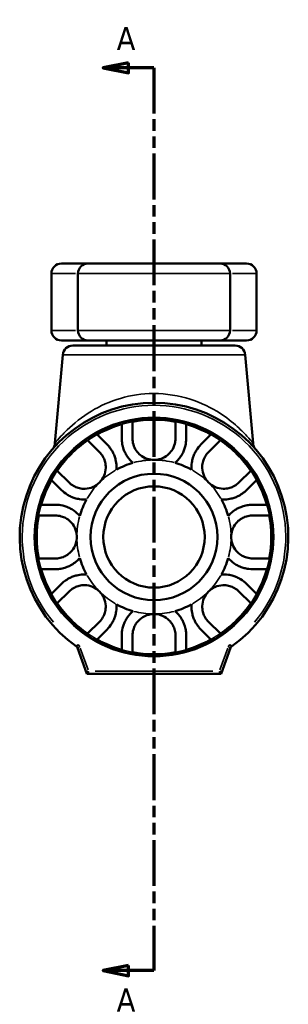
# Model space of a CAD drawing. Header units: millimetres. Extents: x 0 to 916, y -50 to 853.
# Tile 3 of 10: x 310 to 363, y 155 to 349. Entities that reach past the tile are written whole.
import ezdxf

# ---------------------------------------------------------------- set-up
doc = ezdxf.new("R2010")
doc.units = ezdxf.units.MM
doc.linetypes.add('DOUBLE_DASH_CHAIN', pattern=[1.2403, 0.6614, -0.0827, 0.1654, -0.0827, 0.1654, -0.0827])
for name, color, linetype, lineweight in [('Section Line (ANSI)', 7, 'DOUBLE_DASH_CHAIN', 70), ('Visible (ANSI)', 7, 'Continuous', 50), ('Visible Narrow (ANSI)', 7, 'Continuous', 35)]:
    doc.layers.add(name, color=color, linetype=linetype, lineweight=lineweight)
doc.styles.add('Label Text (ANSI)', font='tahoma.ttf')

# ---------------------------------------------------------------- blocks, each defined once
blk = doc.blocks.new('2dTransSection0')
at = {"layer": 'Section Line (ANSI)', "linetype": 'Continuous'}
for p, q in [((331.03, 340.57), (326.03, 339.57)), ((331.03, 338.57), (331.03, 340.57)), ((331.03, 339.57), (326.03, 339.57)), ((326.03, 339.57), (331.03, 338.57)), ((336.03, 339.57), (331.03, 339.57)), ((336.03, 339.57), (336.03, 330.73)), ((336.03, 170.13), (336.03, 161.29)), ((331.03, 162.29), (326.03, 161.29)), ((331.03, 160.29), (331.03, 162.29)), ((331.03, 161.29), (326.03, 161.29)), ((326.03, 161.29), (331.03, 160.29)), ((336.03, 161.29), (331.03, 161.29))]:
    blk.add_line(p, q, dxfattribs=at)
at = {"layer": 'Section Line (ANSI)', "linetype": 'DOUBLE_DASH_CHAIN', "ltscale": 13.66134}
blk.add_line((336.03, 339.57), (336.03, 161.29), dxfattribs=at)
at = {"layer": 'Section Line (ANSI)', "linetype": 'Continuous', "flags": 128}
for points in [[(331.03, 340.57), (326.03, 339.57), (331.03, 338.57), (331.03, 340.57)], [(331.03, 162.29), (326.03, 161.29), (331.03, 160.29), (331.03, 162.29)]]:
    blk.add_lwpolyline(points, dxfattribs=at)
at = {"layer": 'Section Line (ANSI)'}
for points in [[(331.03, 340.57), (326.03, 339.57), (331.03, 338.57), (331.03, 340.57)], [(331.03, 162.29), (326.03, 161.29), (331.03, 160.29), (331.03, 162.29)]]:
    blk.add_solid(points, dxfattribs=at)
at = {"layer": 'Section Line (ANSI)', "char_height": 4.57, "attachment_point": 7, "style": 'Label Text (ANSI)'}
for insert in [(328.67, 343.07), (328.67, 153.22)]:
    blk.add_mtext('A', dxfattribs=dict(at, insert=insert))

msp = doc.modelspace()

# ---------------------------------------------------------------- linework, layer by layer
at = {"layer": 'Visible (ANSI)'}
for p, q in [((317.781, 300.927), (323.031, 300.927)), ((323.031, 300.927), (349.031, 300.927)), ((349.031, 300.927), (354.281, 300.927)), ((315.781, 287.727), (315.781, 298.927)), ((321.031, 298.927), (321.031, 287.727)), ((351.031, 298.927), (351.031, 287.727)), ((356.281, 287.727), (356.281, 298.927)), ((323.031, 285.727), (317.781, 285.727)), ((320.015, 284.727), (352.047, 284.727)), ((349.031, 285.727), (323.031, 285.727)), ((326.656, 284.727), (326.656, 285.727)), ((345.406, 284.727), (345.406, 285.727)), ((354.281, 285.727), (349.031, 285.727)), ((318.023, 282.902), (316.494, 265.427)), ((354.04, 282.902), (355.569, 265.427)), ((329.671, 269.185), (329.671, 266.384)), ((331.791, 266.384), (331.791, 269.684)), ((340.271, 269.684), (340.271, 266.384)), ((342.391, 266.384), (342.391, 269.185)), ((326.771, 265.182), (324.79, 267.163)), ((347.273, 267.163), (345.292, 265.182)), ((322.938, 266.017), (325.272, 263.683)), ((346.791, 263.683), (349.125, 266.017)), ((319.275, 257.687), (316.941, 260.021)), ((355.121, 260.021), (352.787, 257.687)), ((315.795, 258.169), (317.776, 256.188)), ((354.286, 256.188), (356.267, 258.169)), ((316.575, 253.287), (313.773, 253.287)), ((358.289, 253.287), (355.487, 253.287)), ((313.274, 251.167), (316.575, 251.167)), ((355.487, 251.167), (358.788, 251.167)), ((316.575, 242.687), (313.274, 242.687)), ((358.788, 242.687), (355.487, 242.687)), ((313.773, 240.567), (316.575, 240.567)), ((355.487, 240.567), (358.289, 240.567)), ((317.776, 237.667), (315.795, 235.686)), ((356.267, 235.686), (354.286, 237.667)), ((316.941, 233.834), (319.275, 236.168)), ((352.787, 236.168), (355.121, 233.834)), ((325.272, 230.172), (322.938, 227.838)), ((349.125, 227.838), (346.791, 230.172)), ((324.79, 226.692), (326.771, 228.673)), ((345.292, 228.673), (347.273, 226.692)), ((329.671, 227.471), (329.671, 224.67)), ((331.791, 224.17), (331.791, 227.471)), ((340.271, 227.471), (340.271, 224.17)), ((342.391, 224.67), (342.391, 227.471)), ((320.917, 225.05), (322.781, 219.927)), ((349.281, 219.927), (351.146, 225.05)), ((323.131, 220.427), (322.781, 219.927)), ((322.781, 219.927), (349.281, 219.927)), ((349.281, 219.927), (348.931, 220.427))]:
    msp.add_line(p, q, dxfattribs=at)
for radius in [23.499, 12.5, 10]:
    msp.add_circle((336.031, 246.927), radius, dxfattribs=at)
for centre, radius, start, end in [((317.781, 298.927), 2, 90, 180), ((323.031, 298.927), 2, 90, 180), ((349.031, 298.927), 2, 0, 90), ((354.281, 298.927), 2, 0, 90), ((317.781, 287.727), 2, 180, 270), ((323.031, 287.727), 2, 180, 270), ((349.031, 287.727), 2, 270, 0), ((354.281, 287.727), 2, 270, 0), ((320.015, 282.727), 2, 90, 175), ((352.047, 282.727), 2, 5, 90), ((336.031, 246.927), 26.5, 305.25374, 234.74626), ((336.031, 246.927), 23.149, 105.94693, 119.05307), ((336.031, 246.927), 23.149, 79.44586, 100.55414), ((336.031, 246.927), 23.149, 60.94693, 74.05307), ((314.501, 265.601), 2, 319.06315, 355), ((336.031, 246.927), 23.149, 124.44586, 145.55414), ((336.031, 246.927), 23.149, 34.44586, 55.55414), ((357.561, 265.601), 2, 185, 220.93685), ((336.031, 246.927), 15.216, 105.8359, 119.1641), ((336.031, 246.927), 15.216, 60.8359, 74.1641), ((336.031, 246.927), 23.149, 150.94693, 164.05307), ((336.031, 246.927), 23.149, 15.94693, 29.05307), ((336.031, 246.927), 15.216, 150.8359, 164.1641), ((336.031, 246.927), 15.216, 15.8359, 29.1641), ((336.031, 246.927), 23.149, 169.44586, 190.55414), ((336.031, 246.927), 23.149, 349.44586, 10.55414), ((336.031, 246.927), 15.216, 195.8359, 209.1641), ((336.031, 246.927), 15.216, 330.8359, 344.1641), ((336.031, 246.927), 23.149, 195.94693, 209.05307), ((336.031, 246.927), 23.149, 330.94693, 344.05307), ((336.031, 246.927), 23.149, 214.44586, 235.55414), ((336.031, 246.927), 15.216, 240.8359, 254.1641), ((336.031, 246.927), 15.216, 285.8359, 299.1641), ((336.031, 246.927), 23.149, 304.44586, 325.55414), ((336.031, 246.927), 23.149, 240.94693, 254.05307), ((336.031, 246.927), 23.149, 285.94693, 299.05307), ((320.447, 224.879), 0.5, 20, 54.74626), ((336.031, 246.927), 23.149, 259.44586, 280.55414), ((351.616, 224.879), 0.5, 125.25374, 160)]:
    msp.add_arc(centre, radius, start, end, dxfattribs=at)
for points, knots in [([(329.671, 266.384), (329.671, 266.029), (329.701, 265.655), (329.828, 264.941), (329.914, 264.608), (330.118, 264.026), (330.222, 263.779), (330.481, 263.263), (330.639, 262.997), (331.12, 262.309), (331.475, 261.915), (331.879, 261.566)], [-0.59551459, -0.59551459, -0.59551459, -0.59551459, -0.45711752, -0.45711752, -0.34122688, -0.34122688, -0.25564485, -0.25564485, -0.16016368, -0.16016368, 0, 0, 0, 0]), ([(336.031, 262.144), (335.565, 262.144), (335.101, 262.221), (334.186, 262.533), (333.747, 262.777), (333.035, 263.355), (332.754, 263.662), (332.265, 264.382), (332.08, 264.788), (331.847, 265.589), (331.791, 265.987), (331.791, 266.384)], [-1.26052633, -1.26052633, -1.26052633, -1.26052633, -1.13111596, -1.13111596, -0.99238671, -0.99238671, -0.87511673, -0.87511673, -0.74284753, -0.74284753, -0.61793124, -0.61793124, -0.61793124, -0.61793124]), ([(340.271, 266.384), (340.271, 266.144), (340.251, 265.897), (340.126, 265.19), (339.969, 264.732), (339.521, 263.942), (339.27, 263.616), (338.635, 263.006), (338.249, 262.74), (337.321, 262.306), (336.773, 262.172), (336.153, 262.145), (336.092, 262.144), (336.031, 262.144)], [-1.90814908, -1.90814908, -1.90814908, -1.90814908, -1.82646105, -1.82646105, -1.67936915, -1.67936915, -1.56217543, -1.56217543, -1.43228261, -1.43228261, -1.27736843, -1.27736843, -1.26052633, -1.26052633, -1.26052633, -1.26052633]), ([(340.183, 261.566), (340.462, 261.806), (340.717, 262.068), (341.182, 262.635), (341.388, 262.936), (341.701, 263.488), (341.818, 263.732), (342.034, 264.259), (342.125, 264.541), (342.335, 265.366), (342.391, 265.894), (342.391, 266.384)], [-0.59632305, -0.59632305, -0.59632305, -0.59632305, -0.4860237, -0.4860237, -0.37446096, -0.37446096, -0.28903699, -0.28903699, -0.19151254, -0.19151254, 0, 0, 0, 0]), ([(328.616, 260.215), (328.634, 260.456), (328.638, 260.698), (328.611, 261.365), (328.552, 261.782), (328.389, 262.452), (328.309, 262.71), (328.119, 263.204), (328.012, 263.44), (327.709, 264.01), (327.501, 264.325), (327.115, 264.818), (326.944, 265.009), (326.771, 265.182)], [-0.78478195, -0.78478195, -0.78478195, -0.78478195, -0.71173892, -0.71173892, -0.58344254, -0.58344254, -0.49901704, -0.49901704, -0.41486161, -0.41486161, -0.28431186, -0.28431186, -0.18796393, -0.18796393, -0.18796393, -0.18796393]), ([(345.292, 265.182), (344.966, 264.856), (344.651, 264.471), (344.228, 263.783), (344.093, 263.53), (343.873, 263.033), (343.784, 262.796), (343.616, 262.247), (343.544, 261.934), (343.429, 261.15), (343.412, 260.682), (343.446, 260.215)], [-0.64978064, -0.64978064, -0.64978064, -0.64978064, -0.46967504, -0.46967504, -0.37457783, -0.37457783, -0.29439885, -0.29439885, -0.1958165, -0.1958165, -0.05419028, -0.05419028, -0.05419028, -0.05419028]), ([(325.272, 263.683), (325.33, 263.624), (325.388, 263.564), (325.682, 263.232), (325.897, 262.922), (326.207, 262.296), (326.317, 262.002), (326.48, 261.331), (326.522, 260.959), (326.499, 260.053), (326.388, 259.531), (325.969, 258.536), (325.66, 258.076), (325.272, 257.687)], [-2.17853131, -2.17853131, -2.17853131, -2.17853131, -2.14717342, -2.14717342, -2.01245323, -2.01245323, -1.90751137, -1.90751137, -1.78766603, -1.78766603, -1.62140857, -1.62140857, -1.4501183, -1.4501183, -1.4501183, -1.4501183]), ([(346.791, 257.687), (346.783, 257.694), (346.776, 257.701), (346.411, 258.072), (346.122, 258.496), (345.695, 259.456), (345.572, 259.988), (345.537, 260.91), (345.575, 261.288), (345.734, 261.965), (345.841, 262.261), (346.143, 262.884), (346.351, 263.192), (346.65, 263.537), (346.719, 263.612), (346.791, 263.683)], [-1.4501183, -1.4501183, -1.4501183, -1.4501183, -1.44691048, -1.44691048, -1.28810155, -1.28810155, -1.11859174, -1.11859174, -0.99730497, -0.99730497, -0.89259981, -0.89259981, -0.76045841, -0.76045841, -0.72236757, -0.72236757, -0.72236757, -0.72236757]), ([(325.272, 257.687), (325.264, 257.68), (325.257, 257.672), (324.887, 257.307), (324.462, 257.018), (323.502, 256.591), (322.971, 256.468), (322.049, 256.434), (321.671, 256.472), (320.994, 256.63), (320.698, 256.737), (320.075, 257.039), (319.767, 257.247), (319.421, 257.546), (319.347, 257.615), (319.275, 257.687)], [-1.4501183, -1.4501183, -1.4501183, -1.4501183, -1.44691048, -1.44691048, -1.28810155, -1.28810155, -1.11859174, -1.11859174, -0.99730497, -0.99730497, -0.89259981, -0.89259981, -0.76045841, -0.76045841, -0.72236757, -0.72236757, -0.72236757, -0.72236757]), ([(352.787, 257.687), (352.728, 257.628), (352.668, 257.571), (352.336, 257.276), (352.026, 257.062), (351.4, 256.751), (351.106, 256.642), (350.435, 256.478), (350.063, 256.437), (349.157, 256.459), (348.635, 256.571), (347.639, 256.989), (347.179, 257.298), (346.791, 257.687)], [-2.17853131, -2.17853131, -2.17853131, -2.17853131, -2.14717342, -2.14717342, -2.01245323, -2.01245323, -1.90751137, -1.90751137, -1.78766603, -1.78766603, -1.62140857, -1.62140857, -1.4501183, -1.4501183, -1.4501183, -1.4501183]), ([(317.776, 256.188), (318.102, 255.862), (318.488, 255.547), (319.175, 255.124), (319.429, 254.989), (319.926, 254.769), (320.163, 254.68), (320.712, 254.512), (321.025, 254.44), (321.808, 254.325), (322.277, 254.308), (322.744, 254.342)], [-0.64978064, -0.64978064, -0.64978064, -0.64978064, -0.46967504, -0.46967504, -0.37457783, -0.37457783, -0.29439885, -0.29439885, -0.1958165, -0.1958165, -0.05419028, -0.05419028, -0.05419028, -0.05419028]), ([(349.318, 254.342), (349.56, 254.325), (349.802, 254.32), (350.469, 254.347), (350.886, 254.407), (351.556, 254.569), (351.813, 254.65), (352.308, 254.839), (352.544, 254.947), (353.114, 255.249), (353.429, 255.458), (353.922, 255.844), (354.113, 256.014), (354.286, 256.188)], [-0.78478195, -0.78478195, -0.78478195, -0.78478195, -0.71173892, -0.71173892, -0.58344254, -0.58344254, -0.49901704, -0.49901704, -0.41486161, -0.41486161, -0.28431186, -0.28431186, -0.18796393, -0.18796393, -0.18796393, -0.18796393]), ([(321.392, 251.08), (321.038, 251.491), (320.636, 251.852), (319.949, 252.327), (319.695, 252.477), (319.225, 252.714), (319.013, 252.806), (318.546, 252.98), (318.293, 253.056), (317.53, 253.237), (317.035, 253.287), (316.575, 253.287)], [-0.596583, -0.596583, -0.596583, -0.596583, -0.43320334, -0.43320334, -0.34189725, -0.34189725, -0.2680759, -0.2680759, -0.18008403, -0.18008403, 0, 0, 0, 0]), ([(355.487, 253.287), (355.214, 253.287), (354.928, 253.27), (354.307, 253.186), (353.973, 253.115), (353.412, 252.944), (353.189, 252.863), (352.744, 252.671), (352.524, 252.56), (351.978, 252.245), (351.664, 252.024), (351.117, 251.559), (350.884, 251.328), (350.67, 251.08)], [-0.70854101, -0.70854101, -0.70854101, -0.70854101, -0.60181794, -0.60181794, -0.48444479, -0.48444479, -0.40760167, -0.40760167, -0.33034606, -0.33034606, -0.2133022, -0.2133022, -0.11434721, -0.11434721, -0.11434721, -0.11434721]), ([(316.575, 251.167), (316.951, 251.167), (317.345, 251.117), (318.043, 250.917), (318.341, 250.796), (318.936, 250.466), (319.224, 250.257), (319.864, 249.653), (320.175, 249.228), (320.64, 248.254), (320.779, 247.71), (320.813, 247.078), (320.815, 247.003), (320.815, 246.927)], [-2.15696681, -2.15696681, -2.15696681, -2.15696681, -2.01403019, -2.01403019, -1.90641105, -1.90641105, -1.79267599, -1.79267599, -1.62985438, -1.62985438, -1.45764002, -1.45764002, -1.43436966, -1.43436966, -1.43436966, -1.43436966]), ([(351.247, 246.927), (351.247, 247.371), (351.317, 247.813), (351.623, 248.756), (351.891, 249.238), (352.501, 249.965), (352.801, 250.231), (353.403, 250.634), (353.691, 250.781), (354.344, 251.028), (354.705, 251.109), (355.201, 251.16), (355.344, 251.167), (355.487, 251.167)], [-1.43436966, -1.43436966, -1.43436966, -1.43436966, -1.29687925, -1.29687925, -1.1272375, -1.1272375, -1.00095485, -1.00095485, -0.89501008, -0.89501008, -0.76577464, -0.76577464, -0.71279267, -0.71279267, -0.71279267, -0.71279267]), ([(320.815, 246.927), (320.815, 246.483), (320.745, 246.042), (320.439, 245.099), (320.171, 244.617), (319.561, 243.89), (319.261, 243.624), (318.66, 243.221), (318.372, 243.074), (317.719, 242.826), (317.358, 242.745), (316.862, 242.695), (316.718, 242.687), (316.575, 242.687)], [-1.43436966, -1.43436966, -1.43436966, -1.43436966, -1.29687925, -1.29687925, -1.1272375, -1.1272375, -1.00095485, -1.00095485, -0.89501008, -0.89501008, -0.76577464, -0.76577464, -0.71279267, -0.71279267, -0.71279267, -0.71279267]), ([(355.487, 242.687), (355.111, 242.687), (354.718, 242.737), (354.019, 242.938), (353.721, 243.059), (353.126, 243.388), (352.838, 243.597), (352.198, 244.202), (351.888, 244.626), (351.422, 245.601), (351.283, 246.145), (351.249, 246.777), (351.247, 246.852), (351.247, 246.927)], [-2.15696681, -2.15696681, -2.15696681, -2.15696681, -2.01403019, -2.01403019, -1.90641105, -1.90641105, -1.79267599, -1.79267599, -1.62985438, -1.62985438, -1.45764002, -1.45764002, -1.43436966, -1.43436966, -1.43436966, -1.43436966]), ([(316.575, 240.567), (316.849, 240.567), (317.135, 240.585), (317.755, 240.669), (318.089, 240.74), (318.65, 240.911), (318.873, 240.992), (319.318, 241.184), (319.539, 241.295), (320.084, 241.61), (320.399, 241.83), (320.946, 242.296), (321.179, 242.527), (321.392, 242.775)], [-0.70854101, -0.70854101, -0.70854101, -0.70854101, -0.60181794, -0.60181794, -0.48444479, -0.48444479, -0.40760167, -0.40760167, -0.33034606, -0.33034606, -0.2133022, -0.2133022, -0.11434721, -0.11434721, -0.11434721, -0.11434721]), ([(350.67, 242.775), (351.025, 242.364), (351.427, 242.003), (352.113, 241.528), (352.367, 241.378), (352.837, 241.141), (353.049, 241.049), (353.516, 240.875), (353.77, 240.798), (354.533, 240.617), (355.027, 240.567), (355.487, 240.567)], [-0.596583, -0.596583, -0.596583, -0.596583, -0.43320334, -0.43320334, -0.34189725, -0.34189725, -0.2680759, -0.2680759, -0.18008403, -0.18008403, 0, 0, 0, 0]), ([(322.744, 239.512), (322.503, 239.53), (322.26, 239.534), (321.593, 239.508), (321.176, 239.448), (320.506, 239.285), (320.249, 239.205), (319.754, 239.015), (319.519, 238.908), (318.948, 238.605), (318.633, 238.397), (318.141, 238.011), (317.95, 237.84), (317.776, 237.667)], [-0.78478195, -0.78478195, -0.78478195, -0.78478195, -0.71173892, -0.71173892, -0.58344254, -0.58344254, -0.49901704, -0.49901704, -0.41486161, -0.41486161, -0.28431186, -0.28431186, -0.18796393, -0.18796393, -0.18796393, -0.18796393]), ([(354.286, 237.667), (353.96, 237.993), (353.574, 238.308), (352.887, 238.731), (352.633, 238.866), (352.137, 239.086), (351.9, 239.175), (351.351, 239.343), (351.038, 239.414), (350.254, 239.53), (349.786, 239.547), (349.318, 239.512)], [-0.64978064, -0.64978064, -0.64978064, -0.64978064, -0.46967504, -0.46967504, -0.37457783, -0.37457783, -0.29439885, -0.29439885, -0.1958165, -0.1958165, -0.05419028, -0.05419028, -0.05419028, -0.05419028]), ([(319.275, 236.168), (319.334, 236.227), (319.395, 236.284), (319.726, 236.578), (320.037, 236.793), (320.662, 237.103), (320.957, 237.213), (321.627, 237.376), (321.999, 237.418), (322.905, 237.395), (323.428, 237.284), (324.423, 236.865), (324.883, 236.557), (325.272, 236.168)], [-2.17853131, -2.17853131, -2.17853131, -2.17853131, -2.14717342, -2.14717342, -2.01245323, -2.01245323, -1.90751137, -1.90751137, -1.78766603, -1.78766603, -1.62140857, -1.62140857, -1.4501183, -1.4501183, -1.4501183, -1.4501183]), ([(346.791, 236.168), (346.798, 236.175), (346.805, 236.182), (347.176, 236.547), (347.6, 236.836), (348.56, 237.264), (349.092, 237.386), (350.014, 237.421), (350.392, 237.383), (351.069, 237.225), (351.364, 237.118), (351.987, 236.816), (352.295, 236.608), (352.641, 236.309), (352.715, 236.239), (352.787, 236.168)], [-1.4501183, -1.4501183, -1.4501183, -1.4501183, -1.44691048, -1.44691048, -1.28810155, -1.28810155, -1.11859174, -1.11859174, -0.99730497, -0.99730497, -0.89259981, -0.89259981, -0.76045841, -0.76045841, -0.72236757, -0.72236757, -0.72236757, -0.72236757]), ([(325.272, 236.168), (325.279, 236.161), (325.286, 236.153), (325.651, 235.783), (325.94, 235.359), (326.368, 234.398), (326.49, 233.867), (326.525, 232.945), (326.487, 232.567), (326.329, 231.89), (326.222, 231.594), (325.92, 230.971), (325.712, 230.663), (325.413, 230.318), (325.343, 230.243), (325.272, 230.172)], [-1.4501183, -1.4501183, -1.4501183, -1.4501183, -1.44691048, -1.44691048, -1.28810155, -1.28810155, -1.11859174, -1.11859174, -0.99730497, -0.99730497, -0.89259981, -0.89259981, -0.76045841, -0.76045841, -0.72236757, -0.72236757, -0.72236757, -0.72236757]), ([(346.791, 230.172), (346.732, 230.23), (346.675, 230.291), (346.38, 230.622), (346.166, 230.933), (345.855, 231.558), (345.746, 231.853), (345.582, 232.523), (345.541, 232.895), (345.563, 233.801), (345.674, 234.324), (346.093, 235.319), (346.402, 235.779), (346.791, 236.168)], [-2.17853131, -2.17853131, -2.17853131, -2.17853131, -2.14717342, -2.14717342, -2.01245323, -2.01245323, -1.90751137, -1.90751137, -1.78766603, -1.78766603, -1.62140857, -1.62140857, -1.4501183, -1.4501183, -1.4501183, -1.4501183]), ([(326.771, 228.673), (327.097, 228.999), (327.411, 229.384), (327.835, 230.072), (327.97, 230.325), (328.19, 230.822), (328.279, 231.059), (328.447, 231.608), (328.518, 231.921), (328.634, 232.705), (328.651, 233.173), (328.616, 233.64)], [-0.64978064, -0.64978064, -0.64978064, -0.64978064, -0.46967504, -0.46967504, -0.37457783, -0.37457783, -0.29439885, -0.29439885, -0.1958165, -0.1958165, -0.05419028, -0.05419028, -0.05419028, -0.05419028]), ([(343.446, 233.64), (343.428, 233.399), (343.424, 233.157), (343.451, 232.489), (343.51, 232.072), (343.673, 231.402), (343.754, 231.145), (343.943, 230.65), (344.051, 230.415), (344.353, 229.844), (344.561, 229.529), (344.947, 229.037), (345.118, 228.846), (345.292, 228.673)], [-0.78478195, -0.78478195, -0.78478195, -0.78478195, -0.71173892, -0.71173892, -0.58344254, -0.58344254, -0.49901704, -0.49901704, -0.41486161, -0.41486161, -0.28431186, -0.28431186, -0.18796393, -0.18796393, -0.18796393, -0.18796393]), ([(331.879, 232.289), (331.467, 231.934), (331.107, 231.532), (330.632, 230.846), (330.482, 230.592), (330.245, 230.122), (330.153, 229.909), (329.978, 229.442), (329.902, 229.189), (329.721, 228.426), (329.671, 227.931), (329.671, 227.471)], [-0.596583, -0.596583, -0.596583, -0.596583, -0.43320334, -0.43320334, -0.34189725, -0.34189725, -0.2680759, -0.2680759, -0.18008403, -0.18008403, 0, 0, 0, 0]), ([(331.791, 227.471), (331.791, 227.847), (331.841, 228.241), (332.041, 228.939), (332.163, 229.238), (332.492, 229.832), (332.701, 230.121), (333.306, 230.76), (333.73, 231.071), (334.705, 231.536), (335.249, 231.675), (335.881, 231.709), (335.956, 231.711), (336.031, 231.711)], [-2.15696681, -2.15696681, -2.15696681, -2.15696681, -2.01403019, -2.01403019, -1.90641105, -1.90641105, -1.79267599, -1.79267599, -1.62985438, -1.62985438, -1.45764002, -1.45764002, -1.43436966, -1.43436966, -1.43436966, -1.43436966]), ([(336.031, 231.711), (336.475, 231.711), (336.916, 231.641), (337.86, 231.335), (338.342, 231.067), (339.069, 230.457), (339.335, 230.158), (339.738, 229.556), (339.885, 229.268), (340.132, 228.615), (340.213, 228.254), (340.264, 227.758), (340.271, 227.614), (340.271, 227.471)], [-1.43436966, -1.43436966, -1.43436966, -1.43436966, -1.29687925, -1.29687925, -1.1272375, -1.1272375, -1.00095485, -1.00095485, -0.89501008, -0.89501008, -0.76577464, -0.76577464, -0.71279267, -0.71279267, -0.71279267, -0.71279267]), ([(342.391, 227.471), (342.391, 227.745), (342.374, 228.031), (342.289, 228.651), (342.218, 228.986), (342.048, 229.547), (341.966, 229.769), (341.774, 230.214), (341.664, 230.435), (341.349, 230.98), (341.128, 231.295), (340.663, 231.842), (340.431, 232.075), (340.183, 232.289)], [-0.70854101, -0.70854101, -0.70854101, -0.70854101, -0.60181794, -0.60181794, -0.48444479, -0.48444479, -0.40760167, -0.40760167, -0.33034606, -0.33034606, -0.2133022, -0.2133022, -0.11434721, -0.11434721, -0.11434721, -0.11434721])]:
    msp.add_open_spline(points, degree=3, knots=knots, dxfattribs=at)
at = {"layer": 'Visible Narrow (ANSI)'}
for p, q in [((320.54, 298.927), (315.795, 298.927)), ((350.847, 298.927), (321.216, 298.927)), ((356.267, 298.927), (351.522, 298.927)), ((315.795, 287.727), (320.54, 287.727)), ((321.216, 287.727), (350.847, 287.727)), ((351.522, 287.727), (356.267, 287.727)), ((353.818, 282.902), (318.244, 282.902)), ((321.001, 225.664), (320.736, 225.289)), ((351.326, 225.289), (351.061, 225.664)), ((320.918, 225.051), (321.35, 225.208)), ((323.044, 220.667), (321.474, 224.981)), ((350.589, 224.981), (349.018, 220.667)), ((350.713, 225.208), (351.144, 225.051)), ((347.641, 220.427), (324.421, 220.427))]:
    msp.add_line(p, q, dxfattribs=at)
for radius in [23.621, 23.499, 23.165]:
    msp.add_circle((336.031, 246.927), radius, dxfattribs=at)
for centre, radius, start, end in [((336.031, 246.927), 26, 319.72836, 220.27164), ((336.031, 246.927), 15.216, 90.7918, 105.04411), ((336.031, 246.927), 15.216, 74.95589, 89.2082), ((336.031, 246.927), 15.216, 119.95589, 134.2082), ((336.031, 246.927), 15.216, 45.7918, 60.04411), ((336.031, 246.927), 15.216, 135.7918, 150.04411), ((336.031, 246.927), 15.216, 29.95589, 44.2082), ((336.031, 246.927), 15.216, 164.95589, 179.2082), ((336.031, 246.927), 15.216, 0.7918, 15.04411), ((336.031, 246.927), 15.216, 180.7918, 195.04411), ((336.031, 246.927), 15.216, 344.95589, 359.2082), ((336.031, 246.927), 15.216, 209.95589, 224.2082), ((336.031, 246.927), 15.216, 315.7918, 330.04411), ((336.031, 246.927), 15.216, 225.7918, 240.04411), ((336.031, 246.927), 15.216, 299.95589, 314.2082), ((336.031, 246.927), 15.216, 254.95589, 269.2082), ((336.031, 246.927), 15.216, 270.7918, 285.04411), ((320.447, 224.879), 1, 21.73731, 53.00895), ((351.616, 224.879), 1, 126.99105, 158.26269)]:
    msp.add_arc(centre, radius, start, end, dxfattribs=at)
msp.add_open_spline([(355.568, 265.428), (355.568, 265.428), (355.536, 265.469), (355.302, 265.76), (354.914, 266.238), (353.78, 267.486), (353.013, 268.267), (351.059, 269.971), (349.825, 270.903), (346.648, 272.819), (344.594, 273.757), (340.044, 275.026), (337.541, 275.336), (332.855, 275.141), (330.68, 274.725), (326.58, 273.379), (324.678, 272.426), (321.157, 270.167), (319.611, 268.816), (318.196, 267.381), (317.947, 267.116), (317.154, 266.247), (316.755, 265.752), (316.525, 265.466), (316.494, 265.427), (316.494, 265.427)], degree=3, knots=[1.264726, 1.264726, 1.264726, 1.264726, 1.4683333, 1.4683333, 2.0024417, 2.0024417, 2.5717471, 2.5717471, 3.220014, 3.220014, 4.0323097, 4.0323097, 4.8556023, 4.8556023, 5.5909872, 5.5909872, 6.3720294, 6.3720294, 7.2714221, 7.2714221, 7.4865947, 7.4865947, 8.0350873, 8.0350873, 8.2327113, 8.2327113, 8.2327113, 8.2327113], dxfattribs=at)

# ---------------------------------------------------------------- block references
at = {"layer": 'Section Line (ANSI)'}
msp.add_blockref('2dTransSection0', (0, 0), dxfattribs=at)

doc.saveas('drawing.dxf')
